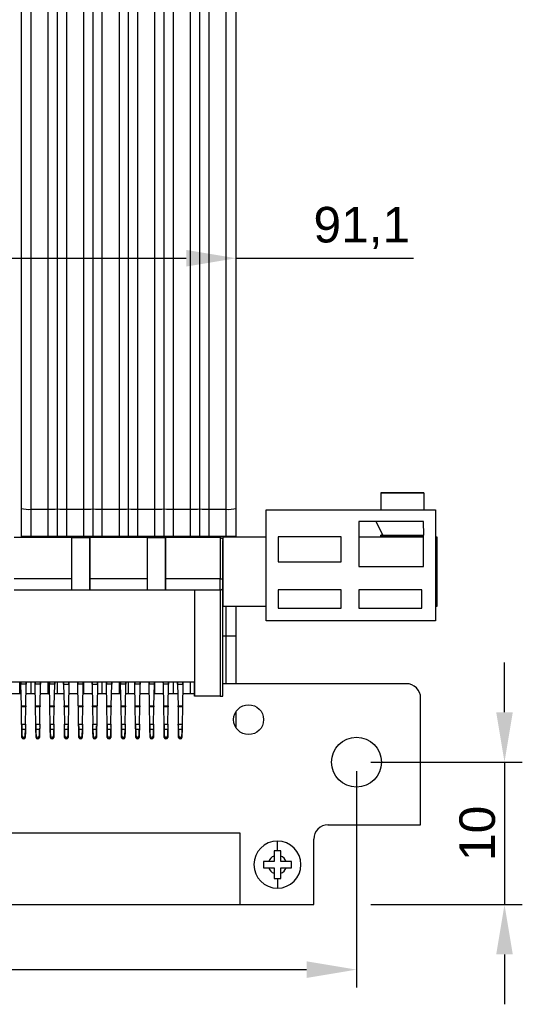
# Model space of a CAD drawing. Header units: millimetres. Extents: x 14 to 338, y 9 to 236.
# Tile 11 of 24: x 138 to 173, y 98 to 167. Entities that reach past the tile are written whole.
import ezdxf

# ---------------------------------------------------------------- set-up
doc = ezdxf.new("R2010")
doc.units = ezdxf.units.MM
doc.layers.add('DIM1', color=5, linetype='Continuous', lineweight=9)
doc.layers.add('PAD', color=86, linetype='Continuous', lineweight=0)
doc.styles.get("Standard").update_dxf_attribs({"font": 'arial.ttf'})
doc.dimstyles.new('ISO-25', dxfattribs={"dimtxt": 2.5, "dimasz": 3.5, "dimexe": 1.25, "dimexo": 0.625, "dimtad": 1, "dimtxsty": 'Standard', "dimcen": -2.5, "dimadec": 0, "dimazin": 0, "dimtfac": 1, "dimtmove": 0, "dimatfit": 3, "dimfxl": 1, "dimarcsym": 0})

# ---------------------------------------------------------------- blocks, each defined once
blk = doc.blocks.new('*D23')
at = {"layer": 'Defpoints', "color": 0}
for p in [(53.531, 114.969), (161.531, 114.969), (161.531, 100.396)]:
    blk.add_point(p, dxfattribs=at)
at = {"layer": 'PAD', "color": 0, "lineweight": -2}
for p, q in [((53.531, 114.344), (53.531, 99.146)), ((161.531, 114.344), (161.531, 99.146)), ((57.031, 100.396), (158.031, 100.396))]:
    blk.add_line(p, q, dxfattribs=at)
at = {"layer": 'PAD', "color": 0}
for points in [[(57.031, 100.98), (57.031, 99.813), (53.531, 100.396)], [(158.031, 99.813), (158.031, 100.98), (161.531, 100.396)]]:
    blk.add_solid(points, dxfattribs=at)
at = {"layer": 'PAD', "color": 0, "insert": (107.531, 102.298), "char_height": 2.5, "attachment_point": 5}
blk.add_mtext('108', dxfattribs=at)
blk = doc.blocks.new('*D24')
at = {"layer": 'Defpoints', "color": 0}
for p in [(161.925, 114.969), (161.925, 104.962), (171.925, 104.962)]:
    blk.add_point(p, dxfattribs=at)
at = {"layer": 'PAD', "color": 0, "lineweight": -2}
for p, q in [((171.925, 118.469), (171.925, 121.969)), ((162.55, 114.969), (173.175, 114.969)), ((171.925, 114.969), (171.925, 104.962)), ((162.55, 104.962), (173.175, 104.962)), ((171.925, 101.462), (171.925, 97.962))]:
    blk.add_line(p, q, dxfattribs=at)
at = {"layer": 'PAD', "color": 0}
for points in [[(171.342, 118.469), (172.508, 118.469), (171.925, 114.969)], [(172.508, 101.462), (171.342, 101.462), (171.925, 104.962)]]:
    blk.add_solid(points, dxfattribs=at)
at = {"layer": 'PAD', "color": 0, "insert": (170.024, 109.965), "char_height": 2.5, "attachment_point": 5, "rotation": 90}
blk.add_mtext('10', dxfattribs=at)
blk = doc.blocks.new('*D25')
at = {"layer": 'Defpoints', "color": 0}
for p in [(153.082, 150.351), (61.982, 148.225), (153.082, 148.225)]:
    blk.add_point(p, dxfattribs=at)
at = {"layer": 'PAD', "color": 0, "lineweight": -2}
for p, q in [((61.982, 148.85), (61.982, 151.601)), ((153.082, 148.85), (153.082, 151.601)), ((65.482, 150.351), (149.582, 150.351)), ((153.082, 150.351), (165.536, 150.351))]:
    blk.add_line(p, q, dxfattribs=at)
at = {"layer": 'PAD', "color": 0}
for points in [[(65.482, 150.935), (65.482, 149.768), (61.982, 150.351)], [(149.582, 149.768), (149.582, 150.935), (153.082, 150.351)]]:
    blk.add_solid(points, dxfattribs=at)
at = {"layer": 'PAD', "color": 0, "insert": (161.908, 152.477), "char_height": 2.5, "attachment_point": 5}
blk.add_mtext('91,1', dxfattribs=at)

msp = doc.modelspace()

# ---------------------------------------------------------------- linework, layer by layer
at = {"color": 7, "linetype": 'Continuous', "lineweight": 25}
for p, q in [((163.251, 133.89), (163.251, 132.69)), ((163.251, 133.89), (166.251, 133.89)), ((164.751, 133.89), (163.251, 133.89)), ((163.251, 133.89), (163.251, 133.89)), ((166.251, 133.89), (164.751, 133.89)), ((166.251, 133.89), (166.251, 132.69)), ((166.251, 133.89), (166.251, 133.89)), ((155.179, 124.89), (155.179, 132.69)), ((155.179, 132.69), (163.251, 132.69)), ((155.179, 132.69), (163.251, 132.69)), ((155.179, 132.69), (155.179, 132.69)), ((163.251, 132.69), (166.251, 132.69)), ((166.251, 132.69), (167.079, 132.69)), ((166.251, 132.69), (167.079, 132.69)), ((167.079, 132.69), (167.079, 124.89)), ((167.079, 132.69), (167.079, 132.69)), ((162.893, 131.873), (161.693, 131.873)), ((161.693, 131.873), (161.693, 128.696)), ((166.238, 131.873), (162.893, 131.873)), ((162.893, 131.873), (163.393, 130.913)), ((166.251, 130.913), (166.238, 131.873)), ((141.535, 130.739), (137.495, 130.739)), ((141.535, 127.839), (141.535, 130.739)), ((141.535, 130.739), (142.805, 130.739)), ((142.805, 130.739), (142.805, 127.839)), ((142.805, 127.039), (142.805, 130.739)), ((146.845, 130.739), (142.805, 130.739)), ((146.845, 127.839), (146.845, 130.739)), ((146.845, 130.739), (148.115, 130.739)), ((148.115, 130.739), (148.115, 127.839)), ((151.955, 130.739), (148.115, 130.739)), ((148.115, 127.039), (148.115, 130.739)), ((151.955, 130.739), (151.955, 127.839)), ((152.179, 130.79), (155.179, 130.79)), ((152.179, 130.79), (152.179, 130.79)), ((152.179, 130.79), (155.179, 130.79)), ((152.179, 125.89), (152.179, 130.79)), ((160.45, 130.79), (156.031, 130.79)), ((156.031, 130.79), (156.031, 129.042)), ((160.45, 129.042), (160.45, 130.79)), ((161.693, 130.79), (166.238, 130.79)), ((161.693, 130.79), (166.238, 130.79)), ((163.251, 130.913), (163.251, 130.913)), ((163.393, 130.913), (163.251, 130.913)), ((163.251, 130.913), (163.393, 130.913)), ((163.251, 130.89), (163.251, 130.913)), ((163.251, 130.89), (166.238, 130.89)), ((163.251, 130.79), (163.251, 130.89)), ((163.393, 130.913), (166.251, 130.913)), ((164.751, 130.79), (164.751, 130.89)), ((166.238, 128.696), (166.238, 130.913)), ((167.079, 130.79), (167.179, 130.79)), ((167.079, 130.79), (167.179, 130.79)), ((167.179, 130.79), (167.179, 130.79)), ((167.179, 130.79), (167.179, 125.89)), ((152.155, 127.792), (152.155, 130.539)), ((156.031, 129.042), (160.45, 129.042)), ((156.031, 129.042), (160.45, 129.042)), ((156.031, 129.042), (156.031, 129.042)), ((160.45, 129.042), (160.45, 129.042)), ((161.693, 128.696), (166.238, 128.696)), ((161.693, 128.696), (166.238, 128.696)), ((161.693, 128.696), (161.693, 128.696)), ((166.238, 128.696), (166.238, 128.696)), ((141.535, 127.839), (137.495, 127.839)), ((141.535, 127.039), (141.535, 127.839)), ((142.805, 127.839), (142.805, 127.039)), ((146.845, 127.839), (142.805, 127.839)), ((146.845, 127.039), (146.845, 127.839)), ((151.955, 127.839), (148.115, 127.839)), ((148.115, 127.839), (148.115, 127.039)), ((151.955, 127.039), (151.955, 127.839)), ((152.155, 127.239), (152.155, 127.792)), ((152.155, 119.589), (152.155, 127.239)), ((141.535, 127.039), (137.495, 127.039)), ((142.805, 127.039), (141.535, 127.039)), ((142.805, 127.039), (142.805, 127.039)), ((146.845, 127.039), (142.805, 127.039)), ((148.115, 127.039), (146.845, 127.039)), ((151.955, 127.039), (148.115, 127.039)), ((148.115, 127.039), (148.115, 127.039)), ((150.155, 127.039), (150.155, 120.589)), ((150.155, 127.039), (150.155, 119.589)), ((151.955, 127.039), (151.955, 119.589)), ((160.45, 127.06), (156.031, 127.06)), ((156.031, 127.06), (156.031, 125.771)), ((160.45, 125.771), (160.45, 127.06)), ((166.112, 127.06), (161.693, 127.06)), ((161.693, 127.06), (161.693, 125.771)), ((166.112, 125.771), (166.112, 127.06)), ((155.179, 125.89), (152.179, 125.89)), ((167.179, 125.89), (167.079, 125.89)), ((156.031, 125.771), (160.45, 125.771)), ((156.031, 125.771), (160.45, 125.771)), ((156.031, 125.771), (156.031, 125.771)), ((160.45, 125.771), (160.45, 125.771)), ((161.693, 125.771), (166.112, 125.771)), ((161.693, 125.771), (166.112, 125.771)), ((161.693, 125.771), (161.693, 125.771)), ((166.112, 125.771), (166.112, 125.771)), ((167.079, 124.89), (155.179, 124.89)), ((150.155, 120.589), (65.155, 120.589)), ((137.882, 119.758), (137.882, 120.589)), ((137.967, 120.589), (137.969, 120.45)), ((137.969, 120.45), (137.967, 120.589)), ((138.341, 120.45), (137.969, 120.45)), ((137.999, 118.931), (137.969, 120.45)), ((138.311, 118.931), (138.341, 120.45)), ((138.341, 120.45), (138.342, 120.589)), ((138.342, 120.589), (138.341, 120.45)), ((138.967, 120.589), (138.969, 120.45)), ((138.969, 120.45), (138.967, 120.589)), ((139.341, 120.45), (138.969, 120.45)), ((138.999, 118.931), (138.969, 120.45)), ((139.311, 118.931), (139.341, 120.45)), ((139.341, 120.45), (139.342, 120.589)), ((139.342, 120.589), (139.341, 120.45)), ((139.967, 120.589), (139.969, 120.45)), ((139.969, 120.45), (139.967, 120.589)), ((140.341, 120.45), (139.969, 120.45)), ((139.999, 118.931), (139.969, 120.45)), ((140.311, 118.931), (140.341, 120.45)), ((140.341, 120.45), (140.342, 120.589)), ((140.342, 120.589), (140.341, 120.45)), ((140.532, 119.758), (140.532, 120.589)), ((140.967, 120.589), (140.969, 120.45)), ((140.969, 120.45), (140.967, 120.589)), ((140.969, 120.45), (141.341, 120.45)), ((140.969, 120.45), (140.999, 118.931)), ((141.341, 120.45), (141.311, 118.931)), ((141.341, 120.45), (141.342, 120.589)), ((141.342, 120.589), (141.341, 120.45)), ((141.967, 120.589), (141.969, 120.45)), ((141.969, 120.45), (141.967, 120.589)), ((142.341, 120.45), (141.969, 120.45)), ((141.999, 118.931), (141.969, 120.45)), ((142.311, 118.931), (142.341, 120.45)), ((142.341, 120.45), (142.342, 120.589)), ((142.342, 120.589), (142.341, 120.45)), ((142.967, 120.589), (142.969, 120.45)), ((142.969, 120.45), (142.967, 120.589)), ((142.969, 120.45), (143.341, 120.45)), ((142.969, 120.45), (142.999, 118.931)), ((143.341, 120.45), (143.311, 118.931)), ((143.341, 120.45), (143.342, 120.589)), ((143.342, 120.589), (143.341, 120.45)), ((143.967, 120.589), (143.969, 120.45)), ((143.969, 120.45), (143.967, 120.589)), ((144.341, 120.45), (143.969, 120.45)), ((143.999, 118.931), (143.969, 120.45)), ((144.311, 118.931), (144.341, 120.45)), ((144.341, 120.45), (144.342, 120.589)), ((144.342, 120.589), (144.341, 120.45)), ((144.967, 120.589), (144.969, 120.45)), ((144.969, 120.45), (144.967, 120.589)), ((145.341, 120.45), (144.969, 120.45)), ((144.999, 118.931), (144.969, 120.45)), ((145.311, 118.931), (145.341, 120.45)), ((145.341, 120.45), (145.342, 120.589)), ((145.342, 120.589), (145.341, 120.45)), ((145.532, 119.757), (145.532, 120.589)), ((145.967, 120.589), (145.969, 120.45)), ((145.969, 120.45), (145.967, 120.589)), ((146.341, 120.45), (145.969, 120.45)), ((145.999, 118.931), (145.969, 120.45)), ((146.311, 118.931), (146.341, 120.45)), ((146.341, 120.45), (146.342, 120.589)), ((146.342, 120.589), (146.341, 120.45)), ((146.967, 120.589), (146.969, 120.45)), ((146.969, 120.45), (146.967, 120.589)), ((147.341, 120.45), (146.969, 120.45)), ((146.999, 118.931), (146.969, 120.45)), ((147.311, 118.931), (147.341, 120.45)), ((147.341, 120.45), (147.342, 120.589)), ((147.342, 120.589), (147.341, 120.45)), ((147.967, 120.589), (147.969, 120.45)), ((147.969, 120.45), (147.967, 120.589)), ((148.341, 120.45), (147.969, 120.45)), ((147.999, 118.931), (147.969, 120.45)), ((148.311, 118.931), (148.341, 120.45)), ((148.341, 120.45), (148.342, 120.589)), ((148.342, 120.589), (148.341, 120.45)), ((148.967, 120.589), (148.969, 120.45)), ((148.969, 120.45), (148.967, 120.589)), ((148.969, 120.45), (149.341, 120.45)), ((148.969, 120.45), (148.999, 118.931)), ((149.341, 120.45), (149.311, 118.931)), ((149.341, 120.45), (149.342, 120.589)), ((149.342, 120.589), (149.341, 120.45)), ((150.155, 120.589), (150.155, 120.589)), ((150.155, 119.589), (150.155, 120.589)), ((152.155, 120.476), (152.155, 120.589)), ((165.031, 120.476), (152.155, 120.476)), ((137.983, 119.758), (137.327, 119.758)), ((138.983, 119.758), (138.327, 119.758)), ((139.983, 119.758), (139.327, 119.758)), ((140.983, 119.758), (140.327, 119.758)), ((141.983, 119.758), (141.327, 119.758)), ((142.983, 119.757), (142.327, 119.757)), ((143.983, 119.757), (143.327, 119.757)), ((144.983, 119.757), (144.327, 119.757)), ((145.983, 119.757), (145.327, 119.757)), ((146.983, 119.757), (146.327, 119.757)), ((147.983, 119.757), (147.327, 119.757)), ((148.983, 119.757), (148.327, 119.757)), ((150.155, 119.757), (149.327, 119.757)), ((137.999, 118.931), (138.311, 118.931)), ((138.999, 118.931), (139.311, 118.931)), ((139.999, 118.931), (140.311, 118.931)), ((140.999, 118.931), (141.311, 118.931)), ((141.999, 118.931), (142.311, 118.931)), ((142.999, 118.931), (143.311, 118.931)), ((143.999, 118.931), (144.311, 118.931)), ((144.999, 118.931), (145.311, 118.931)), ((145.999, 118.931), (146.311, 118.931)), ((146.999, 118.931), (147.311, 118.931)), ((147.999, 118.931), (148.311, 118.931)), ((148.999, 118.931), (149.311, 118.931)), ((150.155, 119.589), (150.155, 119.589)), ((151.955, 119.589), (150.155, 119.589)), ((151.955, 119.589), (152.155, 119.589)), ((166.031, 110.562), (166.037, 119.469)), ((138.308, 118.846), (138.002, 118.846)), ((138.02, 117.628), (138.002, 118.846)), ((138.289, 117.628), (138.308, 118.846)), ((139.308, 118.846), (139.002, 118.846)), ((139.02, 117.628), (139.002, 118.846)), ((139.289, 117.628), (139.308, 118.846)), ((140.308, 118.846), (140.002, 118.846)), ((140.02, 117.628), (140.002, 118.846)), ((140.289, 117.628), (140.308, 118.846)), ((141.308, 118.846), (141.002, 118.846)), ((141.002, 118.846), (141.02, 117.628)), ((141.308, 118.846), (141.289, 117.628)), ((142.308, 118.846), (142.002, 118.846)), ((142.02, 117.628), (142.002, 118.846)), ((142.289, 117.628), (142.308, 118.846)), ((143.308, 118.846), (143.002, 118.846)), ((143.002, 118.846), (143.02, 117.628)), ((143.308, 118.846), (143.289, 117.628)), ((144.308, 118.846), (144.002, 118.846)), ((144.02, 117.628), (144.002, 118.846)), ((144.289, 117.628), (144.308, 118.846)), ((145.308, 118.846), (145.002, 118.846)), ((145.02, 117.628), (145.002, 118.846)), ((145.289, 117.628), (145.308, 118.846)), ((146.308, 118.846), (146.002, 118.846)), ((146.02, 117.628), (146.002, 118.846)), ((146.289, 117.628), (146.308, 118.846)), ((147.308, 118.846), (147.002, 118.846)), ((147.02, 117.628), (147.002, 118.846)), ((147.289, 117.628), (147.308, 118.846)), ((148.308, 118.846), (148.002, 118.846)), ((148.02, 117.628), (148.002, 118.846)), ((148.289, 117.628), (148.308, 118.846)), ((149.308, 118.846), (149.002, 118.846)), ((149.002, 118.846), (149.02, 117.628)), ((149.308, 118.846), (149.289, 117.628)), ((138.02, 117.628), (138.289, 117.628)), ((139.02, 117.628), (139.289, 117.628)), ((140.02, 117.628), (140.289, 117.628)), ((141.02, 117.628), (141.289, 117.628)), ((142.02, 117.628), (142.289, 117.628)), ((143.02, 117.628), (143.289, 117.628)), ((144.02, 117.628), (144.289, 117.628)), ((145.02, 117.628), (145.289, 117.628)), ((146.02, 117.628), (146.289, 117.628)), ((147.02, 117.628), (147.289, 117.628)), ((148.02, 117.628), (148.289, 117.628)), ((149.02, 117.628), (149.289, 117.628)), ((138.023, 117.51), (138.023, 117.491)), ((138.035, 116.819), (138.027, 117.248)), ((138.282, 117.248), (138.027, 117.248)), ((138.027, 117.135), (138.027, 117.248)), ((138.027, 117.135), (138.035, 116.705)), ((138.275, 116.819), (138.282, 117.248)), ((138.282, 117.135), (138.275, 116.705)), ((138.282, 117.248), (138.282, 117.135)), ((138.287, 117.491), (138.287, 117.51)), ((139.023, 117.51), (139.023, 117.491)), ((139.035, 116.819), (139.027, 117.248)), ((139.282, 117.248), (139.027, 117.248)), ((139.027, 117.135), (139.027, 117.248)), ((139.027, 117.135), (139.035, 116.705)), ((139.275, 116.819), (139.282, 117.248)), ((139.282, 117.135), (139.275, 116.705)), ((139.282, 117.248), (139.282, 117.135)), ((139.287, 117.491), (139.287, 117.51)), ((140.023, 117.51), (140.023, 117.491)), ((140.035, 116.819), (140.027, 117.248)), ((140.282, 117.248), (140.027, 117.248)), ((140.027, 117.135), (140.027, 117.248)), ((140.027, 117.135), (140.035, 116.705)), ((140.275, 116.819), (140.282, 117.248)), ((140.282, 117.135), (140.275, 116.705)), ((140.282, 117.248), (140.282, 117.135)), ((140.287, 117.491), (140.287, 117.51)), ((141.023, 117.51), (141.023, 117.491)), ((141.027, 117.248), (141.035, 116.819)), ((141.282, 117.248), (141.027, 117.248)), ((141.027, 117.135), (141.027, 117.248)), ((141.035, 116.705), (141.027, 117.135)), ((141.282, 117.248), (141.275, 116.819)), ((141.275, 116.705), (141.282, 117.135)), ((141.282, 117.248), (141.282, 117.135)), ((141.287, 117.491), (141.287, 117.51)), ((142.023, 117.51), (142.023, 117.491)), ((142.035, 116.819), (142.027, 117.248)), ((142.282, 117.248), (142.027, 117.248)), ((142.027, 117.135), (142.027, 117.248)), ((142.027, 117.135), (142.035, 116.705)), ((142.275, 116.819), (142.282, 117.248)), ((142.282, 117.135), (142.275, 116.705)), ((142.282, 117.248), (142.282, 117.135)), ((142.287, 117.491), (142.287, 117.51)), ((143.023, 117.51), (143.023, 117.491)), ((143.027, 117.248), (143.035, 116.819)), ((143.282, 117.248), (143.027, 117.248)), ((143.027, 117.135), (143.027, 117.248)), ((143.035, 116.705), (143.027, 117.135)), ((143.282, 117.248), (143.275, 116.819)), ((143.275, 116.705), (143.282, 117.135)), ((143.282, 117.248), (143.282, 117.135)), ((143.287, 117.491), (143.287, 117.51)), ((144.023, 117.51), (144.023, 117.491)), ((144.035, 116.819), (144.027, 117.248)), ((144.282, 117.248), (144.027, 117.248)), ((144.027, 117.135), (144.027, 117.248)), ((144.027, 117.135), (144.035, 116.705)), ((144.275, 116.819), (144.282, 117.248)), ((144.282, 117.135), (144.275, 116.705)), ((144.282, 117.248), (144.282, 117.135)), ((144.287, 117.491), (144.287, 117.51)), ((145.023, 117.51), (145.023, 117.491)), ((145.035, 116.819), (145.027, 117.248)), ((145.282, 117.248), (145.027, 117.248)), ((145.027, 117.135), (145.027, 117.248)), ((145.027, 117.135), (145.035, 116.705)), ((145.275, 116.819), (145.282, 117.248)), ((145.282, 117.135), (145.275, 116.705)), ((145.282, 117.248), (145.282, 117.135)), ((145.287, 117.491), (145.287, 117.51)), ((146.023, 117.51), (146.023, 117.491)), ((146.035, 116.819), (146.027, 117.248)), ((146.282, 117.248), (146.027, 117.248)), ((146.027, 117.135), (146.027, 117.248)), ((146.027, 117.135), (146.035, 116.705)), ((146.275, 116.819), (146.282, 117.248)), ((146.282, 117.135), (146.275, 116.705)), ((146.282, 117.248), (146.282, 117.135)), ((146.287, 117.491), (146.287, 117.51)), ((147.023, 117.51), (147.023, 117.491)), ((147.035, 116.819), (147.027, 117.248)), ((147.282, 117.248), (147.027, 117.248)), ((147.027, 117.135), (147.027, 117.248)), ((147.027, 117.135), (147.035, 116.705)), ((147.275, 116.819), (147.282, 117.248)), ((147.282, 117.135), (147.275, 116.705)), ((147.282, 117.248), (147.282, 117.135)), ((147.287, 117.491), (147.287, 117.51)), ((148.023, 117.51), (148.023, 117.491)), ((148.035, 116.819), (148.027, 117.248)), ((148.282, 117.248), (148.027, 117.248)), ((148.027, 117.135), (148.027, 117.248)), ((148.027, 117.135), (148.035, 116.705)), ((148.275, 116.819), (148.282, 117.248)), ((148.282, 117.135), (148.275, 116.705)), ((148.282, 117.248), (148.282, 117.135)), ((148.287, 117.491), (148.287, 117.51)), ((149.023, 117.51), (149.023, 117.491)), ((149.027, 117.248), (149.035, 116.819)), ((149.282, 117.248), (149.027, 117.248)), ((149.027, 117.135), (149.027, 117.248)), ((149.035, 116.705), (149.027, 117.135)), ((149.282, 117.248), (149.275, 116.819)), ((149.275, 116.705), (149.282, 117.135)), ((149.282, 117.248), (149.282, 117.135)), ((149.287, 117.491), (149.287, 117.51)), ((138.035, 116.705), (138.035, 116.819)), ((138.155, 116.713), (138.155, 116.6)), ((138.275, 116.705), (138.275, 116.819)), ((139.035, 116.705), (139.035, 116.819)), ((139.155, 116.713), (139.155, 116.6)), ((139.275, 116.705), (139.275, 116.819)), ((140.035, 116.705), (140.035, 116.819)), ((140.155, 116.713), (140.155, 116.6)), ((140.275, 116.705), (140.275, 116.819)), ((141.035, 116.819), (141.035, 116.705)), ((141.155, 116.713), (141.155, 116.6)), ((141.275, 116.819), (141.275, 116.705)), ((142.035, 116.705), (142.035, 116.819)), ((142.155, 116.713), (142.155, 116.6)), ((142.275, 116.705), (142.275, 116.819)), ((143.035, 116.819), (143.035, 116.705)), ((143.155, 116.713), (143.155, 116.6)), ((143.275, 116.819), (143.275, 116.705)), ((144.035, 116.705), (144.035, 116.819)), ((144.155, 116.713), (144.155, 116.6)), ((144.275, 116.705), (144.275, 116.819)), ((145.035, 116.705), (145.035, 116.819)), ((145.155, 116.713), (145.155, 116.6)), ((145.275, 116.705), (145.275, 116.819)), ((146.035, 116.705), (146.035, 116.819)), ((146.155, 116.713), (146.155, 116.6)), ((146.275, 116.705), (146.275, 116.819)), ((147.035, 116.705), (147.035, 116.819)), ((147.155, 116.713), (147.155, 116.6)), ((147.275, 116.705), (147.275, 116.819)), ((148.035, 116.705), (148.035, 116.819)), ((148.155, 116.713), (148.155, 116.6)), ((148.275, 116.705), (148.275, 116.819)), ((149.035, 116.819), (149.035, 116.705)), ((149.155, 116.713), (149.155, 116.6)), ((149.275, 116.819), (149.275, 116.705)), ((153.357, 109.969), (125.357, 109.969)), ((153.357, 104.969), (153.357, 109.969)), ((159.531, 110.562), (166.031, 110.562)), ((155.981, 108.749), (155.981, 109.419)), ((158.531, 104.962), (158.537, 109.569)), ((155.743, 108.749), (155.743, 108.374)), ((156.219, 108.374), (156.219, 108.749)), ((154.995, 107.987), (154.995, 107.551)), ((155.369, 107.987), (154.995, 107.987)), ((155.743, 107.987), (155.369, 107.987)), ((155.743, 108.374), (155.743, 107.987)), ((156.219, 107.987), (156.219, 108.374)), ((156.593, 107.987), (156.219, 107.987)), ((156.967, 107.987), (156.593, 107.987)), ((156.967, 107.551), (156.967, 107.987)), ((154.995, 107.551), (154.995, 107.551)), ((154.995, 107.551), (155.743, 107.551)), ((154.995, 107.551), (155.369, 107.551)), ((155.369, 107.551), (155.743, 107.551)), ((155.743, 107.551), (155.743, 107.551)), ((155.743, 107.551), (155.743, 107.164)), ((156.219, 107.551), (156.593, 107.551)), ((156.219, 107.551), (156.219, 107.551)), ((156.219, 107.551), (156.967, 107.551)), ((156.219, 107.164), (156.219, 107.551)), ((156.593, 107.551), (156.967, 107.551)), ((156.967, 107.551), (156.967, 107.551)), ((155.743, 107.164), (155.743, 106.789)), ((155.743, 106.789), (155.743, 106.789)), ((155.981, 106.789), (155.981, 106.119)), ((156.219, 106.789), (156.219, 107.164)), ((156.219, 106.789), (156.219, 106.789)), ((56.524, 104.969), (158.531, 104.962)), ((125.357, 104.969), (153.357, 104.969))]:
    msp.add_line(p, q, dxfattribs=at)
at = {"color": 8, "linetype": 'Continuous', "lineweight": 25}
for p, q in [((138.682, 119.758), (138.682, 120.589)), ((139.882, 119.758), (139.882, 120.589)), ((142.382, 119.757), (142.382, 120.589)), ((143.682, 119.757), (143.682, 120.589)), ((144.882, 119.757), (144.882, 120.589)), ((147.382, 119.757), (147.382, 120.589)), ((148.682, 119.757), (148.682, 120.589)), ((149.882, 119.757), (149.882, 120.589))]:
    msp.add_line(p, q, dxfattribs=at)
at = {"color": 7, "linetype": 'Continuous', "lineweight": 25}
for centre, radius in [((153.956, 117.95), 1.05), ((161.531, 114.969), 1.75)]:
    msp.add_circle(centre, radius, dxfattribs=at)
for centre, radius, start, end in [((165.032, 119.47), 1.005, 359.90748, 90.03519), ((138.149, 116.828), 0.114, 184.44035, 273.03987), ((138.149, 116.714), 0.114, 184.44035, 273.03987), ((138.161, 116.828), 0.114, 266.96013, 355.55966), ((138.161, 116.714), 0.114, 266.96013, 355.55966), ((139.149, 116.828), 0.114, 184.44035, 273.03987), ((139.149, 116.714), 0.114, 184.44035, 273.03987), ((139.161, 116.828), 0.114, 266.96013, 355.55966), ((139.161, 116.714), 0.114, 266.96013, 355.55966), ((140.149, 116.828), 0.114, 184.44035, 273.03987), ((140.149, 116.714), 0.114, 184.44035, 273.03987), ((140.161, 116.828), 0.114, 266.96013, 355.55966), ((140.161, 116.714), 0.114, 266.96013, 355.55966), ((141.149, 116.828), 0.114, 184.44035, 273.03987), ((141.149, 116.714), 0.114, 184.44035, 273.03987), ((141.161, 116.828), 0.114, 266.96013, 355.55966), ((141.161, 116.714), 0.114, 266.96013, 355.55966), ((142.149, 116.828), 0.114, 184.44035, 273.03987), ((142.149, 116.714), 0.114, 184.44035, 273.03987), ((142.161, 116.828), 0.114, 266.96013, 355.55966), ((142.161, 116.714), 0.114, 266.96013, 355.55966), ((143.149, 116.828), 0.114, 184.44035, 273.03987), ((143.149, 116.714), 0.114, 184.44035, 273.03987), ((143.161, 116.828), 0.114, 266.96013, 355.55966), ((143.161, 116.714), 0.114, 266.96013, 355.55966), ((144.149, 116.828), 0.114, 184.44035, 273.03987), ((144.149, 116.714), 0.114, 184.44035, 273.03987), ((144.161, 116.828), 0.114, 266.96013, 355.55966), ((144.161, 116.714), 0.114, 266.96013, 355.55966), ((145.149, 116.828), 0.114, 184.44035, 273.03987), ((145.149, 116.714), 0.114, 184.44035, 273.03987), ((145.161, 116.828), 0.114, 266.96013, 355.55966), ((145.161, 116.714), 0.114, 266.96013, 355.55966), ((146.149, 116.828), 0.114, 184.44035, 273.03987), ((146.149, 116.714), 0.114, 184.44035, 273.03987), ((146.161, 116.828), 0.114, 266.96013, 355.55966), ((146.161, 116.714), 0.114, 266.96013, 355.55966), ((147.149, 116.828), 0.114, 184.44035, 273.03987), ((147.149, 116.714), 0.114, 184.44035, 273.03987), ((147.161, 116.828), 0.114, 266.96013, 355.55966), ((147.161, 116.714), 0.114, 266.96013, 355.55966), ((148.149, 116.828), 0.114, 184.44035, 273.03987), ((148.149, 116.714), 0.114, 184.44035, 273.03987), ((148.161, 116.828), 0.114, 266.96013, 355.55966), ((148.161, 116.714), 0.114, 266.96013, 355.55966), ((149.149, 116.828), 0.114, 184.44035, 273.03987), ((149.149, 116.714), 0.114, 184.44035, 273.03987), ((149.161, 116.828), 0.114, 266.96013, 355.55966), ((149.161, 116.714), 0.114, 266.96013, 355.55966), ((159.531, 109.568), 0.994, 89.97227, 179.96789), ((155.981, 107.769), 1.65, 90, 270), ((155.981, 107.769), 1.65, 270, 90), ((155.981, 107.769), 0.65, 111.44208, 160.39618), ((155.981, 107.769), 0.65, 19.60382, 68.55792), ((155.981, 107.769), 0.65, 199.60382, 248.55792), ((155.981, 107.769), 0.65, 291.44208, 340.39618)]:
    msp.add_arc(centre, radius, start, end, dxfattribs=at)
for points, knots in [([(151.955, 130.739), (151.973, 130.737), (152.013, 130.734), (152.067, 130.708), (152.115, 130.664), (152.149, 130.605), (152.153, 130.561), (152.155, 130.539)], [0, 0, 0, 0, 0.162705, 0.3429, 0.537851, 0.774424, 1, 1, 1, 1]), ([(151.955, 127.839), (151.973, 127.838), (152.012, 127.838), (152.066, 127.832), (152.114, 127.822), (152.148, 127.808), (152.153, 127.797), (152.155, 127.792)], [0, 0, 0, 0, 0.174554, 0.363233, 0.559354, 0.787661, 1, 1, 1, 1]), ([(152.155, 127.239), (152.152, 127.211), (152.145, 127.155), (152.098, 127.093), (152.044, 127.058), (152, 127.042), (151.969, 127.04), (151.955, 127.039)], [0, 0, 0, 0, 0.31012, 0.616121, 0.758896, 0.886022, 1, 1, 1, 1]), ([(138.287, 117.485), (138.287, 117.45), (138.285, 117.327), (138.283, 117.215), (138.282, 117.135)], [0, 0, 0, 0, 0.286861, 1, 1, 1, 1]), ([(139.287, 117.485), (139.287, 117.45), (139.285, 117.327), (139.283, 117.215), (139.282, 117.135)], [0, 0, 0, 0, 0.286861, 1, 1, 1, 1]), ([(140.287, 117.485), (140.287, 117.45), (140.285, 117.327), (140.283, 117.215), (140.282, 117.135)], [0, 0, 0, 0, 0.286861, 1, 1, 1, 1]), ([(141.282, 117.135), (141.283, 117.215), (141.285, 117.327), (141.287, 117.45), (141.287, 117.485)], [0, 0, 0, 0, 0.7131391, 1, 1, 1, 1]), ([(142.287, 117.485), (142.287, 117.45), (142.285, 117.327), (142.283, 117.215), (142.282, 117.135)], [0, 0, 0, 0, 0.286861, 1, 1, 1, 1]), ([(143.282, 117.135), (143.283, 117.215), (143.285, 117.327), (143.287, 117.45), (143.287, 117.485)], [0, 0, 0, 0, 0.713139, 1, 1, 1, 1]), ([(144.287, 117.485), (144.287, 117.45), (144.285, 117.327), (144.283, 117.215), (144.282, 117.135)], [0, 0, 0, 0, 0.286861, 1, 1, 1, 1]), ([(145.287, 117.485), (145.287, 117.45), (145.285, 117.327), (145.283, 117.215), (145.282, 117.135)], [0, 0, 0, 0, 0.286861, 1, 1, 1, 1]), ([(146.287, 117.485), (146.287, 117.45), (146.285, 117.327), (146.283, 117.215), (146.282, 117.135)], [0, 0, 0, 0, 0.286861, 1, 1, 1, 1]), ([(147.287, 117.485), (147.287, 117.45), (147.285, 117.327), (147.283, 117.215), (147.282, 117.135)], [0, 0, 0, 0, 0.286861, 1, 1, 1, 1]), ([(148.287, 117.485), (148.287, 117.45), (148.285, 117.327), (148.283, 117.215), (148.282, 117.135)], [0, 0, 0, 0, 0.286861, 1, 1, 1, 1]), ([(149.282, 117.135), (149.283, 117.215), (149.285, 117.327), (149.287, 117.45), (149.287, 117.485)], [0, 0, 0, 0, 0.713139, 1, 1, 1, 1]), ([(155.981, 108.749), (155.936, 108.749), (155.857, 108.749), (155.778, 108.749), (155.743, 108.749)], [0, 0, 0, 0, 0.560985, 1, 1, 1, 1]), ([(156.219, 108.749), (156.174, 108.749), (156.095, 108.749), (156.016, 108.749), (155.981, 108.749)], [0, 0, 0, 0, 0.55901, 1, 1, 1, 1]), ([(155.743, 106.789), (155.788, 106.789), (155.867, 106.789), (155.946, 106.789), (155.981, 106.789)], [0, 0, 0, 0, 0.55901, 1, 1, 1, 1]), ([(155.981, 106.789), (156.025, 106.789), (156.105, 106.789), (156.184, 106.789), (156.219, 106.789)], [0, 0, 0, 0, 0.560985, 1, 1, 1, 1])]:
    msp.add_open_spline(points, degree=3, knots=knots, dxfattribs=at)
for points in [[(138.002, 118.846), (138.001, 118.862), (138, 118.892), (137.999, 118.918), (137.999, 118.931)], [(138.311, 118.931), (138.31, 118.918), (138.309, 118.892), (138.309, 118.862), (138.308, 118.846)], [(139.002, 118.846), (139.001, 118.862), (139, 118.892), (138.999, 118.918), (138.999, 118.931)], [(139.311, 118.931), (139.31, 118.918), (139.309, 118.892), (139.309, 118.862), (139.308, 118.846)], [(140.002, 118.846), (140.001, 118.862), (140, 118.892), (139.999, 118.918), (139.999, 118.931)], [(140.311, 118.931), (140.31, 118.918), (140.309, 118.892), (140.309, 118.862), (140.308, 118.846)], [(141.002, 118.846), (141.001, 118.862), (141, 118.892), (140.999, 118.918), (140.999, 118.931)], [(141.311, 118.931), (141.31, 118.918), (141.309, 118.892), (141.309, 118.862), (141.308, 118.846)], [(142.002, 118.846), (142.001, 118.862), (142, 118.892), (141.999, 118.918), (141.999, 118.931)], [(142.311, 118.931), (142.31, 118.918), (142.309, 118.892), (142.309, 118.862), (142.308, 118.846)], [(143.002, 118.846), (143.001, 118.862), (143, 118.892), (142.999, 118.918), (142.999, 118.931)], [(143.311, 118.931), (143.31, 118.918), (143.309, 118.892), (143.309, 118.862), (143.308, 118.846)], [(144.002, 118.846), (144.001, 118.862), (144, 118.892), (143.999, 118.918), (143.999, 118.931)], [(144.311, 118.931), (144.31, 118.918), (144.309, 118.892), (144.309, 118.862), (144.308, 118.846)], [(145.002, 118.846), (145.001, 118.862), (145, 118.892), (144.999, 118.918), (144.999, 118.931)], [(145.311, 118.931), (145.31, 118.918), (145.309, 118.892), (145.309, 118.862), (145.308, 118.846)], [(146.002, 118.846), (146.001, 118.862), (146, 118.892), (145.999, 118.918), (145.999, 118.931)], [(146.311, 118.931), (146.31, 118.918), (146.309, 118.892), (146.309, 118.862), (146.308, 118.846)], [(147.002, 118.846), (147.001, 118.862), (147, 118.892), (146.999, 118.918), (146.999, 118.931)], [(147.311, 118.931), (147.31, 118.918), (147.309, 118.892), (147.309, 118.862), (147.308, 118.846)], [(148.002, 118.846), (148.001, 118.862), (148, 118.892), (147.999, 118.918), (147.999, 118.931)], [(148.311, 118.931), (148.31, 118.918), (148.309, 118.892), (148.309, 118.862), (148.308, 118.846)], [(149.002, 118.846), (149.001, 118.862), (149, 118.892), (148.999, 118.918), (148.999, 118.931)], [(149.311, 118.931), (149.31, 118.918), (149.309, 118.892), (149.309, 118.862), (149.308, 118.846)], [(138.02, 117.641), (138.022, 117.553), (138.024, 117.377), (138.026, 117.215), (138.027, 117.135)], [(138.027, 117.248), (138.026, 117.309), (138.024, 117.43), (138.022, 117.562), (138.02, 117.628)], [(138.289, 117.628), (138.288, 117.562), (138.286, 117.43), (138.283, 117.309), (138.282, 117.248)], [(139.02, 117.641), (139.022, 117.553), (139.024, 117.377), (139.026, 117.215), (139.027, 117.135)], [(139.027, 117.248), (139.026, 117.309), (139.024, 117.43), (139.022, 117.562), (139.02, 117.628)], [(139.289, 117.628), (139.288, 117.562), (139.286, 117.43), (139.283, 117.309), (139.282, 117.248)], [(140.02, 117.641), (140.022, 117.553), (140.024, 117.377), (140.026, 117.215), (140.027, 117.135)], [(140.027, 117.248), (140.026, 117.309), (140.024, 117.43), (140.022, 117.562), (140.02, 117.628)], [(140.289, 117.628), (140.288, 117.562), (140.286, 117.43), (140.283, 117.309), (140.282, 117.248)], [(141.027, 117.135), (141.026, 117.215), (141.024, 117.377), (141.022, 117.553), (141.02, 117.641)], [(141.027, 117.248), (141.026, 117.309), (141.024, 117.43), (141.022, 117.562), (141.02, 117.628)], [(141.289, 117.628), (141.288, 117.562), (141.286, 117.43), (141.283, 117.309), (141.282, 117.248)], [(142.02, 117.641), (142.022, 117.553), (142.024, 117.377), (142.026, 117.215), (142.027, 117.135)], [(142.027, 117.248), (142.026, 117.309), (142.024, 117.43), (142.022, 117.562), (142.02, 117.628)], [(142.289, 117.628), (142.288, 117.562), (142.286, 117.43), (142.283, 117.309), (142.282, 117.248)], [(143.027, 117.135), (143.026, 117.215), (143.024, 117.377), (143.022, 117.553), (143.02, 117.641)], [(143.027, 117.248), (143.026, 117.309), (143.024, 117.43), (143.022, 117.562), (143.02, 117.628)], [(143.289, 117.628), (143.288, 117.562), (143.286, 117.43), (143.283, 117.309), (143.282, 117.248)], [(144.02, 117.641), (144.022, 117.553), (144.024, 117.377), (144.026, 117.215), (144.027, 117.135)], [(144.027, 117.248), (144.026, 117.309), (144.024, 117.43), (144.022, 117.562), (144.02, 117.628)], [(144.289, 117.628), (144.288, 117.562), (144.286, 117.43), (144.283, 117.309), (144.282, 117.248)], [(145.02, 117.641), (145.022, 117.553), (145.024, 117.377), (145.026, 117.215), (145.027, 117.135)], [(145.027, 117.248), (145.026, 117.309), (145.024, 117.43), (145.022, 117.562), (145.02, 117.628)], [(145.289, 117.628), (145.288, 117.562), (145.286, 117.43), (145.283, 117.309), (145.282, 117.248)], [(146.02, 117.641), (146.022, 117.553), (146.024, 117.377), (146.026, 117.215), (146.027, 117.135)], [(146.027, 117.248), (146.026, 117.309), (146.024, 117.43), (146.022, 117.562), (146.02, 117.628)], [(146.289, 117.628), (146.288, 117.562), (146.286, 117.43), (146.283, 117.309), (146.282, 117.248)], [(147.02, 117.641), (147.022, 117.553), (147.024, 117.377), (147.026, 117.215), (147.027, 117.135)], [(147.027, 117.248), (147.026, 117.309), (147.024, 117.43), (147.022, 117.562), (147.02, 117.628)], [(147.289, 117.628), (147.288, 117.562), (147.286, 117.43), (147.283, 117.309), (147.282, 117.248)], [(148.02, 117.641), (148.022, 117.553), (148.024, 117.377), (148.026, 117.215), (148.027, 117.135)], [(148.027, 117.248), (148.026, 117.309), (148.024, 117.43), (148.022, 117.562), (148.02, 117.628)], [(148.289, 117.628), (148.288, 117.562), (148.286, 117.43), (148.283, 117.309), (148.282, 117.248)], [(149.027, 117.135), (149.026, 117.215), (149.024, 117.377), (149.022, 117.553), (149.02, 117.641)], [(149.027, 117.248), (149.026, 117.309), (149.024, 117.43), (149.022, 117.562), (149.02, 117.628)], [(149.289, 117.628), (149.288, 117.562), (149.286, 117.43), (149.283, 117.309), (149.282, 117.248)]]:
    msp.add_open_spline(points, degree=3, dxfattribs=at)
at = {"layer": 'DIM1', "linetype": 'Continuous', "lineweight": 25}
for p, q in [((137.982, 193.13), (137.982, 132.789)), ((138.682, 132.721), (138.682, 193.062)), ((139.882, 132.721), (139.882, 193.062)), ((140.532, 132.764), (140.532, 193.105)), ((141.182, 132.721), (141.182, 193.062)), ((142.382, 132.721), (142.382, 193.062)), ((143.032, 132.764), (143.032, 193.105)), ((143.682, 132.721), (143.682, 193.062)), ((144.882, 132.721), (144.882, 193.062)), ((145.532, 132.764), (145.532, 193.105)), ((146.182, 132.721), (146.182, 193.062)), ((147.382, 132.721), (147.382, 193.062)), ((148.032, 132.764), (148.032, 193.105)), ((148.682, 132.721), (148.682, 193.062)), ((149.882, 132.721), (149.882, 193.062)), ((150.532, 132.764), (150.532, 193.105)), ((151.182, 132.721), (151.182, 193.062)), ((152.382, 132.721), (152.382, 193.062)), ((153.082, 132.789), (153.082, 193.13)), ((137.982, 132.789), (137.982, 130.847)), ((140.532, 130.847), (140.532, 132.764)), ((143.032, 130.847), (143.032, 132.764)), ((145.532, 130.847), (145.532, 132.764)), ((148.032, 130.847), (148.032, 132.764)), ((150.532, 130.847), (150.532, 132.764)), ((153.082, 130.847), (153.082, 132.789)), ((138.682, 132.721), (139.882, 132.721)), ((138.682, 130.847), (138.682, 132.721)), ((139.882, 130.847), (139.882, 132.721)), ((141.182, 132.721), (142.382, 132.721)), ((141.182, 130.847), (141.182, 132.721)), ((142.382, 130.847), (142.382, 132.721)), ((143.682, 132.721), (144.882, 132.721)), ((143.682, 130.847), (143.682, 132.721)), ((144.882, 130.847), (144.882, 132.721)), ((146.182, 132.721), (147.382, 132.721)), ((146.182, 130.847), (146.182, 132.721)), ((147.382, 130.847), (147.382, 132.721)), ((148.682, 132.721), (149.882, 132.721)), ((148.682, 130.847), (148.682, 132.721)), ((149.882, 130.847), (149.882, 132.721)), ((151.182, 132.721), (152.382, 132.721)), ((151.182, 130.847), (151.182, 132.721)), ((152.382, 130.847), (152.382, 132.721)), ((137.982, 130.847), (137.982, 130.739)), ((137.982, 130.847), (138.035, 130.847)), ((138.035, 130.847), (138.187, 130.847)), ((138.187, 130.847), (138.414, 130.847)), ((138.414, 130.847), (138.682, 130.847)), ((138.682, 130.847), (139.882, 130.847)), ((138.682, 130.739), (138.682, 130.847)), ((139.882, 130.739), (139.882, 130.847)), ((139.882, 130.847), (139.986, 130.847)), ((139.986, 130.847), (140.087, 130.847)), ((140.087, 130.847), (140.184, 130.847)), ((140.184, 130.847), (140.275, 130.847)), ((140.275, 130.847), (140.356, 130.847)), ((140.356, 130.847), (140.427, 130.847)), ((140.427, 130.847), (140.486, 130.847)), ((140.486, 130.847), (140.532, 130.847)), ((140.532, 130.739), (140.532, 130.847)), ((140.532, 130.847), (140.578, 130.847)), ((140.578, 130.847), (140.637, 130.847)), ((140.637, 130.847), (140.708, 130.847)), ((140.708, 130.847), (140.79, 130.847)), ((140.79, 130.847), (140.88, 130.847)), ((140.88, 130.847), (140.977, 130.847)), ((140.977, 130.847), (141.078, 130.847)), ((141.078, 130.847), (141.182, 130.847)), ((141.182, 130.847), (142.382, 130.847)), ((141.182, 130.739), (141.182, 130.847)), ((142.382, 130.739), (142.382, 130.847)), ((142.382, 130.847), (142.486, 130.847)), ((142.486, 130.847), (142.587, 130.847)), ((142.587, 130.847), (142.684, 130.847)), ((142.684, 130.847), (142.775, 130.847)), ((142.775, 130.847), (142.856, 130.847)), ((142.856, 130.847), (142.927, 130.847)), ((142.927, 130.847), (142.986, 130.847)), ((142.986, 130.847), (143.032, 130.847)), ((143.032, 130.739), (143.032, 130.847)), ((143.032, 130.847), (143.078, 130.847)), ((143.078, 130.847), (143.137, 130.847)), ((143.137, 130.847), (143.208, 130.847)), ((143.208, 130.847), (143.29, 130.847)), ((143.29, 130.847), (143.38, 130.847)), ((143.38, 130.847), (143.477, 130.847)), ((143.477, 130.847), (143.578, 130.847)), ((143.578, 130.847), (143.682, 130.847)), ((143.682, 130.847), (144.882, 130.847)), ((143.682, 130.739), (143.682, 130.847)), ((144.882, 130.739), (144.882, 130.847)), ((144.882, 130.847), (144.986, 130.847)), ((144.986, 130.847), (145.087, 130.847)), ((145.087, 130.847), (145.184, 130.847)), ((145.184, 130.847), (145.275, 130.847)), ((145.275, 130.847), (145.356, 130.847)), ((145.356, 130.847), (145.427, 130.847)), ((145.427, 130.847), (145.486, 130.847)), ((145.486, 130.847), (145.532, 130.847)), ((145.532, 130.739), (145.532, 130.847)), ((145.532, 130.847), (145.578, 130.847)), ((145.578, 130.847), (145.637, 130.847)), ((145.637, 130.847), (145.708, 130.847)), ((145.708, 130.847), (145.79, 130.847)), ((145.79, 130.847), (145.88, 130.847)), ((145.88, 130.847), (145.977, 130.847)), ((145.977, 130.847), (146.078, 130.847)), ((146.078, 130.847), (146.182, 130.847)), ((146.182, 130.847), (147.382, 130.847)), ((146.182, 130.739), (146.182, 130.847)), ((147.382, 130.739), (147.382, 130.847)), ((147.382, 130.847), (147.486, 130.847)), ((147.486, 130.847), (147.587, 130.847)), ((147.587, 130.847), (147.684, 130.847)), ((147.684, 130.847), (147.775, 130.847)), ((147.775, 130.847), (147.856, 130.847)), ((147.856, 130.847), (147.927, 130.847)), ((147.927, 130.847), (147.986, 130.847)), ((147.986, 130.847), (148.032, 130.847)), ((148.032, 130.739), (148.032, 130.847)), ((148.032, 130.847), (148.078, 130.847)), ((148.078, 130.847), (148.137, 130.847)), ((148.137, 130.847), (148.208, 130.847)), ((148.208, 130.847), (148.29, 130.847)), ((148.29, 130.847), (148.38, 130.847)), ((148.38, 130.847), (148.477, 130.847)), ((148.477, 130.847), (148.578, 130.847)), ((148.578, 130.847), (148.682, 130.847)), ((148.682, 130.847), (149.882, 130.847)), ((148.682, 130.739), (148.682, 130.847)), ((149.882, 130.739), (149.882, 130.847)), ((149.882, 130.847), (149.986, 130.847)), ((149.986, 130.847), (150.087, 130.847)), ((150.087, 130.847), (150.184, 130.847)), ((150.184, 130.847), (150.275, 130.847)), ((150.275, 130.847), (150.356, 130.847)), ((150.356, 130.847), (150.427, 130.847)), ((150.427, 130.847), (150.486, 130.847)), ((150.486, 130.847), (150.532, 130.847)), ((150.532, 130.739), (150.532, 130.847)), ((150.532, 130.847), (150.578, 130.847)), ((150.578, 130.847), (150.637, 130.847)), ((150.637, 130.847), (150.708, 130.847)), ((150.708, 130.847), (150.79, 130.847)), ((150.79, 130.847), (150.88, 130.847)), ((150.88, 130.847), (150.977, 130.847)), ((150.977, 130.847), (151.078, 130.847)), ((151.078, 130.847), (151.182, 130.847)), ((151.182, 130.847), (152.382, 130.847)), ((151.182, 130.739), (151.182, 130.847)), ((152.382, 130.79), (152.382, 130.847)), ((152.382, 130.847), (152.65, 130.847)), ((152.65, 130.847), (152.877, 130.847)), ((152.877, 130.847), (153.029, 130.847)), ((153.029, 130.847), (153.082, 130.847)), ((153.082, 130.79), (153.082, 130.847)), ((152.382, 123.829), (152.382, 125.89)), ((153.082, 123.829), (153.082, 125.89)), ((152.155, 123.829), (152.382, 123.829)), ((152.382, 120.476), (152.382, 123.829)), ((152.382, 123.829), (152.65, 123.829)), ((152.65, 123.829), (152.877, 123.829)), ((152.877, 123.829), (153.029, 123.829)), ((153.029, 123.829), (153.082, 123.829)), ((153.082, 120.476), (153.082, 123.829)), ((153.082, 117.367), (153.082, 118.532))]:
    msp.add_line(p, q, dxfattribs=at)
for centre, radius, start, end in [((138.509, 134.574), 1.861, 253.56331, 275.34408), ((139.973, 136.302), 3.582, 268.54539, 278.97947), ((141.091, 136.302), 3.582, 261.02054, 271.45462), ((142.473, 136.302), 3.582, 268.54539, 278.97947), ((143.591, 136.302), 3.582, 261.02054, 271.45462), ((144.973, 136.302), 3.582, 268.54539, 278.97947), ((146.091, 136.302), 3.582, 261.02054, 271.45462), ((147.473, 136.302), 3.582, 268.54539, 278.97947), ((148.591, 136.302), 3.582, 261.02054, 271.45462), ((149.973, 136.302), 3.582, 268.54539, 278.97947), ((151.091, 136.302), 3.582, 261.02054, 271.45462), ((152.555, 134.574), 1.861, 264.65593, 286.4367)]:
    msp.add_arc(centre, radius, start, end, dxfattribs=at)

# ---------------------------------------------------------------- dimensions: what is measured, and where the dimension line sits
at = {"layer": 'PAD'}
for base, p1, p2, picture, middle in [((153.082, 150.351), (61.982, 148.225), (153.082, 148.225), '*D25', (161.908, 150.351)), ((161.531, 100.396), (53.531, 114.969), (161.531, 114.969), '*D23', (107.531, 100.396))]:
    dim = msp.add_linear_dim(base=base, p1=p1, p2=p2, dimstyle='ISO-25', dxfattribs=at)
    dim.commit()
    dim.dimension.update_dxf_attribs({"geometry": picture, "text_midpoint": middle, "dimtype": 160})
dim = msp.add_linear_dim(base=(171.925, 104.962), p1=(161.925, 114.969), p2=(161.925, 104.962), angle=90, dimstyle='ISO-25', override={"dimdec": 1}, dxfattribs=at)
dim.commit()
dim.dimension.update_dxf_attribs({"geometry": '*D24', "text_midpoint": (171.925, 109.965), "dimtype": 160})

doc.saveas('drawing.dxf')
